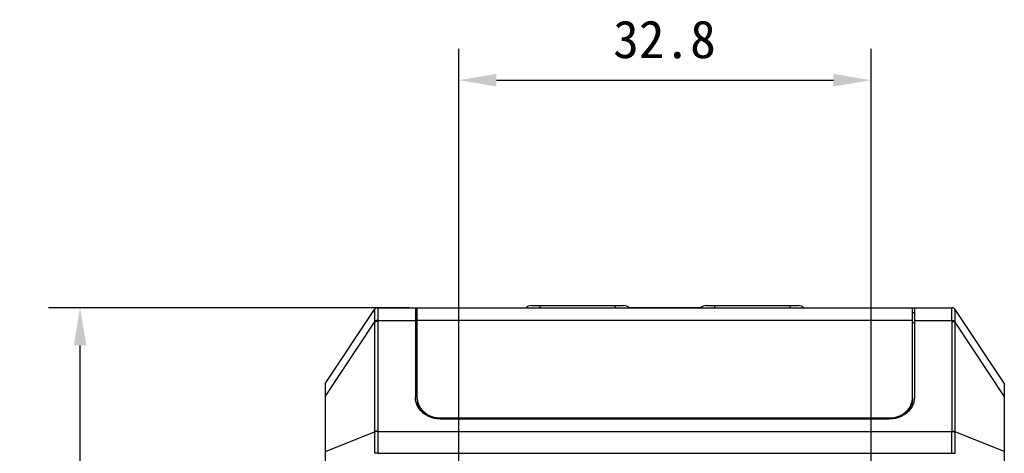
# Model space of a CAD drawing. Header units: millimetres. Extents: x 29 to 359, y 24 to 268.
# Tile 17 of 17: x 280 to 358, y 234 to 268. Entities that reach past the tile are written whole.
import ezdxf

# ---------------------------------------------------------------- set-up
doc = ezdxf.new("R2010")
doc.units = ezdxf.units.MM
doc.header["$LTSCALE"] = 23.1
doc.header["$PDMODE"] = 3
doc.header["$PDSIZE"] = 8
doc.layers.get('0').update_dxf_attribs({"linetype": 'CONTINUOUS'})
doc.layers.get('Defpoints').update_dxf_attribs({"linetype": 'CONTINUOUS'})
doc.layers.add('00_COMPONENTS', color=7, linetype='CONTINUOUS')
doc.layers.add('51__DRAFT_DIMS', color=7, linetype='CONTINUOUS')
doc.styles.get("Standard").update_dxf_attribs({"font": 'simfang.ttf'})
doc.dimstyles.new('DIMSTYLE_1', dxfattribs={"dimtxt": 3, "dimasz": 3, "dimexe": 2.5, "dimexo": 0.5, "dimgap": 0.75, "dimtad": 1, "dimdsep": 46, "dimtxsty": 'STANDARD', "dimblk": '_FILLED', "dimblk1": '_FILLED', "dimblk2": '_FILLED', "dimcen": 0.09, "dimclrt": 256, "dimazin": 2, "dimtp": 0.3, "dimtm": 0.3, "dimtfac": 1, "dimtofl": 0, "dimtmove": 0, "dimatfit": 3, "dimldrblk": '_FILLED', "dimfxl": 1, "dimtolj": 1, "dimarcsym": 0})
doc.dimstyles.new('DIMSTYLE_3', dxfattribs={"dimtxt": 3, "dimasz": 3, "dimexe": 2.5, "dimexo": 0.5, "dimgap": 0.75, "dimtad": 1, "dimdec": 1, "dimdsep": 46, "dimtxsty": 'STANDARD', "dimblk": '_FILLED', "dimblk1": '_FILLED', "dimblk2": '_FILLED', "dimcen": 0.09, "dimclrt": 256, "dimazin": 2, "dimtp": 0.2, "dimtm": 0.2, "dimtfac": 1, "dimtdec": 1, "dimtofl": 0, "dimtmove": 0, "dimatfit": 3, "dimldrblk": '_FILLED', "dimfxl": 1, "dimtolj": 1, "dimarcsym": 0})

# ---------------------------------------------------------------- blocks, each defined once
blk = doc.blocks.new('_FILLED')
at = {"color": 0, "linetype": 'ByBlock'}
blk.add_solid([(0, 0), (-1, 0.167), (-1, -0.167)], dxfattribs=at)
blk = doc.blocks.new('*D6')
at = {"layer": '51__DRAFT_DIMS', "color": 0, "lineweight": -2}
for p, q in [((314.78, 227.733), (314.78, 265.833)), ((347.58, 224.448), (347.58, 265.833)), ((317.78, 263.333), (344.58, 263.333))]:
    blk.add_line(p, q, dxfattribs=at)
at = {"layer": 'Defpoints', "color": 0}
for p in [(347.58, 263.333), (314.78, 227.233), (347.58, 223.948)]:
    blk.add_point(p, dxfattribs=at)
at = {"layer": '51__DRAFT_DIMS', "color": 0, "linetype": 'ByBlock', "lineweight": -2, "xscale": 3, "yscale": 3, "zscale": 3, "rotation": 180}
blk.add_blockref('_FILLED', (314.78, 263.333), dxfattribs=at)
at = {"layer": '51__DRAFT_DIMS', "color": 0, "linetype": 'ByBlock', "lineweight": -2, "xscale": 3, "yscale": 3, "zscale": 3}
blk.add_blockref('_FILLED', (347.58, 263.333), dxfattribs=at)
at = {"layer": '51__DRAFT_DIMS', "insert": (331.148, 268.083), "char_height": 3, "attachment_point": 2, "line_spacing_factor": 0.9}
blk.add_mtext('\\A1;32.8', dxfattribs=at)
blk = doc.blocks.new('*D8')
at = {"layer": '51__DRAFT_DIMS', "color": 0, "lineweight": -2}
for p, q in [((310.83, 245.262), (282.159, 245.262)), ((284.659, 223.332), (284.659, 242.262)), ((310.544, 220.332), (282.159, 220.332))]:
    blk.add_line(p, q, dxfattribs=at)
at = {"layer": 'Defpoints', "color": 0}
for p in [(284.659, 245.262), (311.33, 245.262), (311.044, 220.332)]:
    blk.add_point(p, dxfattribs=at)
at = {"layer": '51__DRAFT_DIMS', "color": 0, "linetype": 'ByBlock', "lineweight": -2, "xscale": 3, "yscale": 3, "zscale": 3}
for p, rotation in [((284.659, 245.262), 90), ((284.659, 220.332), 270)]:
    blk.add_blockref('_FILLED', p, dxfattribs=dict(at, rotation=rotation))
at = {"layer": '51__DRAFT_DIMS', "insert": (279.909, 228.014), "char_height": 3, "attachment_point": 2, "rotation": 90, "line_spacing_factor": 0.9}
blk.add_mtext('\\A1;24.9', dxfattribs=at)

msp = doc.modelspace()

# ---------------------------------------------------------------- linework, layer by layer
at = {"layer": '00_COMPONENTS'}
for p, q in [((308.342, 245.262), (320.13, 245.262)), ((311.33, 245.262), (311.33, 238.164)), ((311.48, 238.115), (311.48, 245.237)), ((350.88, 245.237), (311.48, 245.237)), ((313.33, 245.262), (313.33, 245.237)), ((320.564, 245.437), (327.897, 245.437)), ((321.23, 245.437), (321.23, 245.237)), ((327.23, 245.437), (327.23, 245.237)), ((334.03, 245.262), (328.331, 245.262)), ((334.464, 245.437), (341.797, 245.437)), ((335.13, 245.437), (335.13, 245.237)), ((341.13, 245.437), (341.13, 245.237)), ((342.231, 245.262), (354.019, 245.262)), ((349.03, 245.237), (349.03, 245.262)), ((350.88, 238.115), (350.88, 245.237)), ((351.03, 245.262), (351.03, 238.164)), ((304.18, 239.262), (308.091, 245.129)), ((311.48, 244.862), (311.33, 244.862)), ((351.03, 244.862), (350.88, 244.862)), ((358.18, 239.262), (354.27, 245.129)), ((304.18, 238.247), (308.091, 244.114)), ((308.091, 244.114), (308.091, 235.392)), ((308.341, 244.18), (308.341, 235.457)), ((308.342, 244.246), (311.33, 244.246)), ((311.48, 244.049), (311.33, 244.049)), ((350.88, 244.244), (311.48, 244.244)), ((351.03, 244.049), (350.88, 244.049)), ((351.03, 244.246), (354.019, 244.246)), ((354.02, 235.457), (354.02, 244.18)), ((354.27, 235.392), (354.27, 244.114)), ((358.18, 238.247), (354.27, 244.114)), ((304.18, 163.262), (304.18, 239.262)), ((358.18, 239.262), (358.18, 163.262)), ((313.33, 236.443), (313.33, 236.505)), ((313.33, 236.505), (349.03, 236.505)), ((313.33, 236.443), (349.03, 236.443)), ((349.03, 236.422), (313.33, 236.422)), ((349.03, 236.443), (349.03, 236.505)), ((304.18, 233.849), (308.091, 235.392)), ((308.341, 235.441), (354.02, 235.441)), ((358.18, 233.849), (354.27, 235.392)), ((308.341, 233.719), (308.091, 233.72)), ((308.341, 233.719), (354.02, 233.719)), ((354.02, 233.719), (354.27, 233.72))]:
    msp.add_line(p, q, dxfattribs=at)
for centre, radius, start, end in [((308.341, 244.962), 0.3, 90, 146.30993), ((308.342, 244.962), 0.3, 90.0026, 146.84434), ((320.564, 244.812), 0.625, 90, 137.15636), ((327.897, 244.812), 0.625, 42.84364, 90), ((334.464, 244.812), 0.625, 90, 137.15636), ((341.797, 244.812), 0.625, 42.84364, 90), ((354.019, 244.962), 0.3, 33.15566, 89.9974), ((354.02, 244.962), 0.3, 33.69007, 90), ((310.803, 244.172), 2.712, 179.75182, 181.23193), ((310.937, 244.179), 2.596, 178.53389, 179.99773), ((351.424, 244.179), 2.596, 0.00227, 1.46611), ((351.558, 244.172), 2.712, 358.76807, 0.24818), ((312.883, 238.115), 1.402, 180.00068, 182.3029), ((349.478, 238.115), 1.402, 357.6971, 359.99932), ((312.885, 238.116), 1.404, 182.30245, 182.50924), ((349.476, 238.116), 1.404, 357.49076, 357.69755), ((312.273, 235.365), 4.181, 179.63226, 179.87261), ((312.243, 235.457), 3.902, 180.00003, 180.24446), ((350.117, 235.457), 3.902, 359.75554, 359.99997), ((350.088, 235.365), 4.181, 0.12739, 0.36774), ((313.554, 233.731), 5.463, 180.11145, 180.32172), ((313.488, 233.7), 5.147, 179.78714, 179.99998), ((348.872, 233.7), 5.147, 0.00002, 0.21286), ((348.807, 233.731), 5.463, 359.67828, 359.88855)]:
    msp.add_arc(centre, radius, start, end, dxfattribs=at)
for points, knots in [([(308.342, 245.262), (308.342, 245.262), (308.343, 245.261), (308.343, 245.26), (308.344, 245.257), (308.345, 245.252), (308.345, 245.244), (308.345, 245.234), (308.345, 245.217), (308.345, 245.19), (308.345, 245.151), (308.345, 245.105), (308.345, 245.05), (308.345, 244.987), (308.345, 244.917), (308.345, 244.839), (308.345, 244.755), (308.345, 244.63), (308.345, 244.46), (308.343, 244.319), (308.342, 244.246)], [0, 0, 0, 0, 0.001527, 0.002939, 0.004853, 0.010241, 0.01774, 0.027356, 0.039084, 0.068828, 0.10685, 0.152981, 0.207022, 0.268736, 0.337854, 0.414075, 0.497068, 0.586469, 0.782914, 1, 1, 1, 1]), ([(354.019, 244.246), (354.017, 244.319), (354.016, 244.46), (354.015, 244.63), (354.016, 244.755), (354.016, 244.839), (354.016, 244.917), (354.016, 244.987), (354.016, 245.05), (354.016, 245.105), (354.016, 245.151), (354.016, 245.19), (354.016, 245.217), (354.016, 245.234), (354.016, 245.244), (354.016, 245.252), (354.017, 245.257), (354.017, 245.26), (354.018, 245.261), (354.019, 245.262), (354.019, 245.262)], [0, 0, 0, 0, 0.217081, 0.413525, 0.502926, 0.585919, 0.662141, 0.73126, 0.792974, 0.847015, 0.893148, 0.931169, 0.960915, 0.972643, 0.982259, 0.989759, 0.995147, 0.997061, 0.998473, 1, 1, 1, 1]), ([(308.091, 245.126), (308.091, 245.125), (308.091, 245.123), (308.091, 245.118), (308.09, 245.112), (308.09, 245.099), (308.089, 245.079), (308.088, 245.049), (308.086, 245.011), (308.085, 244.967), (308.085, 244.916), (308.085, 244.834), (308.085, 244.716), (308.088, 244.558), (308.09, 244.378), (308.091, 244.251), (308.091, 244.184)], [0, 0, 0, 0, 0.002872, 0.007804, 0.014788, 0.023808, 0.047874, 0.07984, 0.119528, 0.166749, 0.2213, 0.282963, 0.42666, 0.595731, 0.787757, 1, 1, 1, 1]), ([(308.091, 245.129), (308.091, 245.128), (308.091, 245.128), (308.091, 245.127), (308.091, 245.126)], [0, 0, 0, 0, 0.271614, 1, 1, 1, 1]), ([(354.27, 245.126), (354.27, 245.127), (354.27, 245.128), (354.27, 245.128), (354.27, 245.129)], [0, 0, 0, 0, 0.728386, 1, 1, 1, 1]), ([(354.27, 244.184), (354.27, 244.251), (354.27, 244.378), (354.273, 244.558), (354.275, 244.716), (354.276, 244.834), (354.276, 244.916), (354.275, 244.967), (354.275, 245.011), (354.273, 245.049), (354.272, 245.079), (354.271, 245.099), (354.27, 245.112), (354.27, 245.118), (354.27, 245.123), (354.27, 245.125), (354.27, 245.126)], [0, 0, 0, 0, 0.212239, 0.404263, 0.573335, 0.717033, 0.778696, 0.833248, 0.88047, 0.920158, 0.952124, 0.976192, 0.985211, 0.992196, 0.997128, 1, 1, 1, 1]), ([(308.342, 244.246), (308.317, 244.246), (308.269, 244.244), (308.201, 244.233), (308.141, 244.214), (308.106, 244.195), (308.091, 244.184)], [0, 0, 0, 0, 0.280777, 0.548029, 0.790448, 1, 1, 1, 1]), ([(308.341, 244.18), (308.317, 244.18), (308.269, 244.177), (308.201, 244.164), (308.141, 244.144), (308.106, 244.125), (308.091, 244.114)], [0, 0, 0, 0, 0.279282, 0.545985, 0.788938, 1, 1, 1, 1]), ([(354.019, 244.246), (354.044, 244.246), (354.092, 244.244), (354.16, 244.233), (354.22, 244.214), (354.255, 244.195), (354.27, 244.184)], [0, 0, 0, 0, 0.280777, 0.548029, 0.790448, 1, 1, 1, 1]), ([(354.02, 244.18), (354.044, 244.18), (354.092, 244.177), (354.16, 244.164), (354.22, 244.144), (354.255, 244.125), (354.27, 244.114)], [0, 0, 0, 0, 0.279282, 0.545985, 0.788938, 1, 1, 1, 1]), ([(313.33, 236.422), (313.2, 236.422), (312.939, 236.444), (312.563, 236.543), (312.216, 236.704), (311.911, 236.921), (311.66, 237.186), (311.503, 237.441), (311.414, 237.657), (311.366, 237.823), (311.337, 237.992), (311.33, 238.107), (311.33, 238.164)], [0, 0, 0, 0, 0.133276, 0.265341, 0.395138, 0.521909, 0.645322, 0.76555, 0.824753, 0.883459, 0.941817, 1, 1, 1, 1]), ([(351.03, 238.164), (351.03, 238.107), (351.024, 237.992), (350.995, 237.823), (350.947, 237.657), (350.858, 237.441), (350.701, 237.186), (350.45, 236.921), (350.145, 236.704), (349.798, 236.543), (349.421, 236.444), (349.161, 236.422), (349.03, 236.422)], [0, 0, 0, 0, 0.058183, 0.116541, 0.175247, 0.23445, 0.354678, 0.478091, 0.604862, 0.734659, 0.866724, 1, 1, 1, 1]), ([(313.33, 236.443), (313.21, 236.443), (312.969, 236.464), (312.621, 236.555), (312.3, 236.704), (312.017, 236.905), (311.785, 237.15), (311.64, 237.385), (311.557, 237.585), (311.499, 237.789), (311.48, 237.949), (311.48, 238.054)], [0, 0, 0, 0, 0.133302, 0.265391, 0.395212, 0.522006, 0.645442, 0.765691, 0.824906, 0.883621, 1, 1, 1, 1]), ([(311.482, 238.054), (311.486, 237.951), (311.518, 237.744), (311.633, 237.45), (311.811, 237.18), (312.043, 236.945), (312.322, 236.753), (312.584, 236.635), (312.806, 236.568), (313.036, 236.519), (313.213, 236.505), (313.33, 236.505)], [0, 0, 0, 0, 0.116337, 0.234218, 0.354658, 0.478252, 0.605107, 0.734869, 0.800682, 0.866917, 1, 1, 1, 1]), ([(350.88, 238.054), (350.88, 237.949), (350.862, 237.789), (350.803, 237.585), (350.721, 237.385), (350.576, 237.15), (350.344, 236.905), (350.061, 236.704), (349.74, 236.555), (349.392, 236.464), (349.151, 236.443), (349.03, 236.443)], [0, 0, 0, 0, 0.116379, 0.175094, 0.234309, 0.354558, 0.477994, 0.604788, 0.734609, 0.866698, 1, 1, 1, 1]), ([(349.03, 236.505), (349.148, 236.505), (349.325, 236.519), (349.555, 236.568), (349.777, 236.635), (350.039, 236.753), (350.318, 236.945), (350.55, 237.18), (350.727, 237.45), (350.842, 237.744), (350.875, 237.951), (350.879, 238.054)], [0, 0, 0, 0, 0.133083, 0.199318, 0.265131, 0.394893, 0.521748, 0.645342, 0.765782, 0.883663, 1, 1, 1, 1]), ([(308.091, 235.374), (308.091, 235.244), (308.09, 234.978), (308.089, 234.57), (308.09, 234.149), (308.091, 233.864), (308.091, 233.72)], [0, 0, 0, 0, 0.235767, 0.483593, 0.739648, 1, 1, 1, 1]), ([(308.341, 235.457), (308.317, 235.457), (308.269, 235.455), (308.201, 235.442), (308.141, 235.422), (308.106, 235.403), (308.091, 235.392)], [0, 0, 0, 0, 0.279282, 0.545985, 0.788938, 1, 1, 1, 1]), ([(308.341, 235.441), (308.317, 235.441), (308.269, 235.438), (308.201, 235.425), (308.141, 235.405), (308.106, 235.385), (308.091, 235.374)], [0, 0, 0, 0, 0.279168, 0.545851, 0.788853, 1, 1, 1, 1]), ([(308.341, 235.441), (308.342, 235.306), (308.342, 235.029), (308.342, 234.604), (308.342, 234.166), (308.342, 233.869), (308.341, 233.719)], [0, 0, 0, 0, 0.235196, 0.483009, 0.739353, 1, 1, 1, 1]), ([(354.02, 233.719), (354.019, 233.869), (354.019, 234.166), (354.019, 234.604), (354.019, 235.029), (354.019, 235.306), (354.02, 235.441)], [0, 0, 0, 0, 0.260646, 0.516989, 0.764803, 1, 1, 1, 1]), ([(354.02, 235.457), (354.044, 235.457), (354.092, 235.455), (354.16, 235.442), (354.22, 235.422), (354.255, 235.403), (354.27, 235.392)], [0, 0, 0, 0, 0.279282, 0.545985, 0.788938, 1, 1, 1, 1]), ([(354.02, 235.441), (354.044, 235.441), (354.092, 235.438), (354.16, 235.425), (354.22, 235.405), (354.255, 235.385), (354.27, 235.374)], [0, 0, 0, 0, 0.279168, 0.545851, 0.788853, 1, 1, 1, 1]), ([(354.27, 233.72), (354.27, 233.864), (354.271, 234.149), (354.271, 234.57), (354.271, 234.978), (354.27, 235.244), (354.27, 235.374)], [0, 0, 0, 0, 0.260351, 0.516406, 0.764232, 1, 1, 1, 1])]:
    msp.add_open_spline(points, degree=3, knots=knots, dxfattribs=at)

# ---------------------------------------------------------------- dimensions: what is measured, and where the dimension line sits
at = {"layer": '51__DRAFT_DIMS'}
dim = msp.add_linear_dim(base=(347.58, 263.333), p1=(314.78, 227.233), p2=(347.58, 223.948), dimstyle='DIMSTYLE_1', dxfattribs=at)
dim.commit()
dim.dimension.update_dxf_attribs({"geometry": '*D6', "text_midpoint": (331.148, 263.333), "dimtype": 160})
dim = msp.add_linear_dim(base=(284.659, 245.262), p1=(311.044, 220.332), p2=(311.33, 245.262), angle=90, dimstyle='DIMSTYLE_3', dxfattribs=at)
dim.commit()
dim.dimension.update_dxf_attribs({"geometry": '*D8', "text_midpoint": (284.659, 228.014), "dimtype": 160})

doc.saveas('drawing.dxf')
